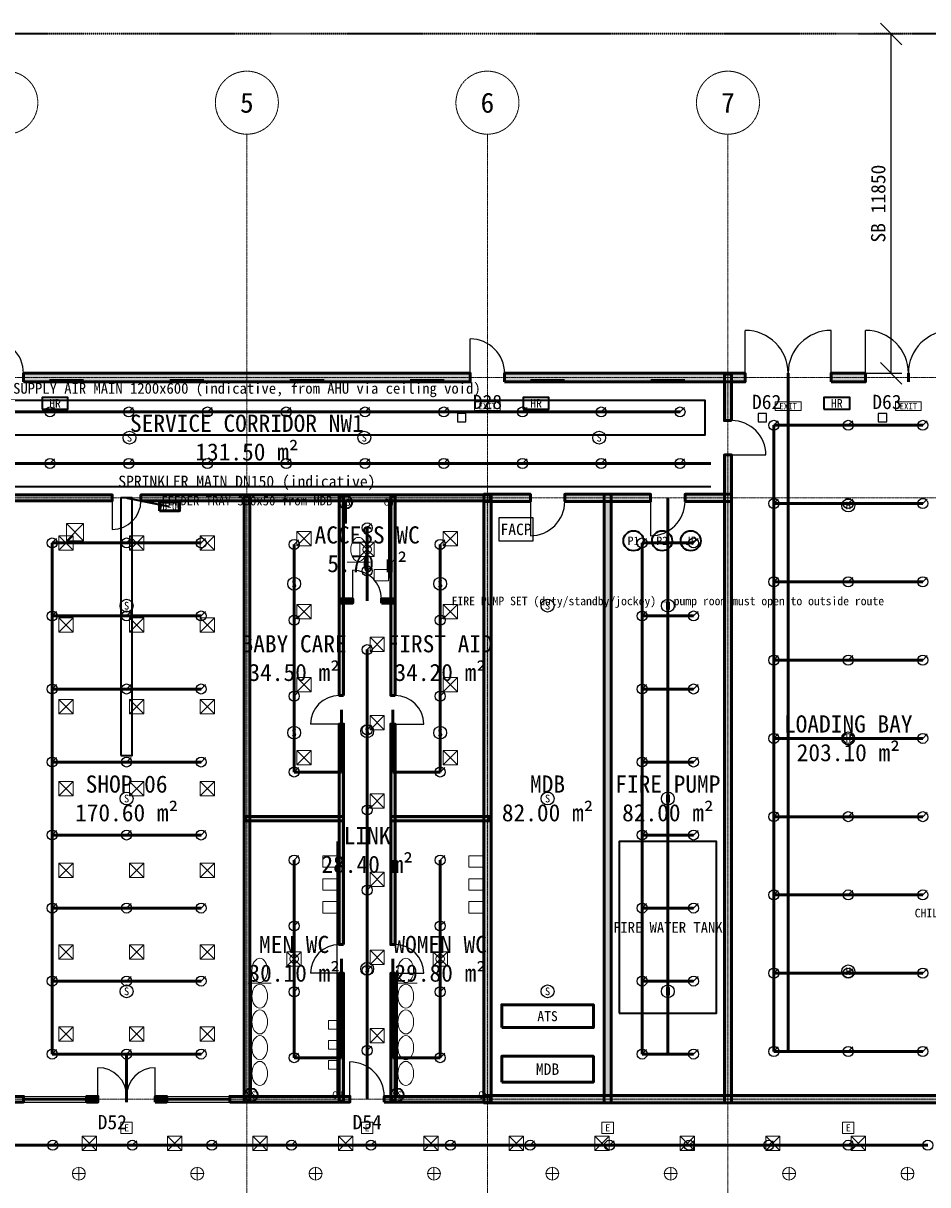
# Model space of a CAD drawing. Header units: millimetres. Extents: x -5300 to 125300, y -375 to 90375.
# Tile 5 of 9: x 31191 to 62776, y 49812 to 90375. Entities that reach past the tile are written whole.
import ezdxf
from ezdxf.enums import TextEntityAlignment as Align

# ---------------------------------------------------------------- set-up
doc = ezdxf.new("R2010")
doc.units = ezdxf.units.MM
for name, pattern in [('CENTER', [5.08, 3.175, -0.635, 0.635, -0.635]), ('DASHED', [1.524, 1.27, -0.254]), ('PHANTOM', [6.35, 3.175, -0.635, 0.635, -0.635, 0.635, -0.635])]:
    doc.linetypes.add(name, pattern=pattern)
for name, color, linetype, lineweight in [('0-填充', 8, 'Continuous', 9), ('0-墙体', 7, 'Continuous', 50), ('0-房间', 2, 'Continuous', 18), ('0-标注', 1, 'Continuous', 18), ('0-用地红线', 1, 'PHANTOM', 35), ('0-窗', 5, 'Continuous', 25), ('0-轴线', 1, 'CENTER', 13), ('0-门', 3, 'Continuous', 25), ('0-门窗编号', 2, 'Continuous', 18), ('E-ANNO-TEXT', 52, 'Continuous', 18), ('E-DB', 6, 'Continuous', 50), ('E-FALM', 230, 'Continuous', 25), ('E-LITE', 2, 'Continuous', 18), ('E-LITE-EMER', 40, 'Continuous', 18), ('E-TRAY', 210, 'DASHED', 35), ('FP-ANNO-TEXT', 14, 'Continuous', 18), ('FP-HOSE', 20, 'Continuous', 35), ('FP-SPRK-HEAD', 1, 'Continuous', 25), ('FP-SPRK-PIPE', 12, 'Continuous', 50), ('M-ANNO-TEXT', 150, 'Continuous', 18), ('M-HVAC-RCG', 3, 'Continuous', 18), ('M-HVAC-SAD', 5, 'Continuous', 35), ('M-HVAC-SCD', 4, 'Continuous', 18), ('P-ANNO-TEXT', 94, 'Continuous', 18), ('P-DCW', 160, 'Continuous', 25), ('P-FIXT', 90, 'Continuous', 18), ('P-SANR', 34, 'Continuous', 35)]:
    doc.layers.add(name, color=color, linetype=linetype, lineweight=lineweight)
doc.styles.add('CN-ARIAL', font='simsun.ttc')
doc.dimstyles.new('CN-100', dxfattribs={"dimscale": 250, "dimtxt": 2, "dimasz": 1.5, "dimexe": 1.5, "dimexo": 1.5, "dimgap": 0.8, "dimtad": 1, "dimdec": 0, "dimdsep": 46, "dimtxsty": 'CN-ARIAL', "dimtsz": 1.5, "dimcen": 2.5, "dimclrd": 256, "dimclre": 256, "dimclrt": 256, "dimazin": 3, "dimtfac": 1, "dimtmove": 0, "dimatfit": 3})

msp = doc.modelspace()

# ---------------------------------------------------------------- hatches: boundary and pattern name
at = {"layer": '0-填充'}
for points in [[(31200, 77850), (46800, 77850), (46800, 78150), (31200, 78150)], [(48000, 77850), (56400, 77850), (56400, 78150), (48000, 78150)], [(55925, 76500), (55925, 78125), (55675, 78125), (55675, 76500)], [(59400, 77850), (60600, 77850), (60600, 78150), (59400, 78150)], [(55925, 52675), (55925, 75300), (55675, 75300), (55675, 52675)], [(26900, 73700), (34300, 73700), (34300, 73900), (26900, 73900)], [(35300, 73700), (47500, 73700), (47500, 73900), (35300, 73900)], [(39100, 52700), (39100, 73900), (38900, 73900), (38900, 52700)], [(42375, 66900), (42375, 73875), (42225, 73875), (42225, 66900)], [(44175, 66900), (44175, 73875), (44025, 73875), (44025, 66900)], [(47275, 73675), (48900, 73675), (48900, 73925), (47275, 73925)], [(47525, 52675), (47525, 73925), (47275, 73925), (47275, 52675)], [(50100, 73675), (53100, 73675), (53100, 73925), (50100, 73925)], [(51725, 52675), (51725, 73925), (51475, 73925), (51475, 52675)], [(54300, 73675), (55925, 73675), (55925, 73925), (54300, 73925)], [(42225, 70125), (42700, 70125), (42700, 70275), (42225, 70275)], [(43700, 70125), (44175, 70125), (44175, 70275), (43700, 70275)], [(42375, 58200), (42375, 65900), (42225, 65900), (42225, 58200)], [(44175, 58200), (44175, 65900), (44025, 65900), (44025, 58200)], [(38925, 62525), (42375, 62525), (42375, 62675), (38925, 62675)], [(44025, 62525), (47475, 62525), (47475, 62675), (44025, 62675)], [(42375, 52725), (42375, 57200), (42225, 57200), (42225, 52725)], [(44175, 52725), (44175, 57200), (44025, 57200), (44025, 52725)], [(30000, 52700), (31200, 52700), (31200, 52900), (30000, 52900)], [(33400, 52700), (33800, 52700), (33800, 52900), (33400, 52900)], [(35800, 52700), (36200, 52700), (36200, 52900), (35800, 52900)], [(38400, 52700), (42600, 52700), (42600, 52900), (38400, 52900)], [(43800, 52700), (47500, 52700), (47500, 52900), (43800, 52900)], [(47275, 52675), (72725, 52675), (72725, 52925), (47275, 52925)]]:
    msp.add_hatch(color=256, dxfattribs=at).paths.add_polyline_path(points)

# ---------------------------------------------------------------- linework, layer by layer
at = {"layer": '0-墙体'}
for p, q in [((31200, 77850), (31200, 78150)), ((46800, 77850), (46800, 78150)), ((48000, 77850), (48000, 78150)), ((56400, 77850), (56400, 78150)), ((57900, 77850), (57900, 78150)), ((57900, 77850), (57900, 78150)), ((59400, 77850), (59400, 78150)), ((60600, 77850), (60600, 78150)), ((62100, 77850), (62100, 78150)), ((62100, 77850), (62100, 78150)), ((55925, 76500), (55675, 76500)), ((55925, 75300), (55675, 75300)), ((34300, 73700), (34300, 73900)), ((35300, 73700), (35300, 73900)), ((48900, 73675), (48900, 73925)), ((50100, 73675), (50100, 73925)), ((53100, 73675), (53100, 73925)), ((54300, 73675), (54300, 73925)), ((42700, 70125), (42700, 70275)), ((43700, 70125), (43700, 70275)), ((42375, 66900), (42225, 66900)), ((44175, 66900), (44025, 66900)), ((42375, 65900), (42225, 65900)), ((44175, 65900), (44025, 65900)), ((42375, 58200), (42225, 58200)), ((44175, 58200), (44025, 58200)), ((42375, 57200), (42225, 57200)), ((44175, 57200), (44025, 57200)), ((31200, 52700), (31200, 52900)), ((33400, 52700), (33400, 52900)), ((33800, 52700), (33800, 52900)), ((34800, 52700), (34800, 52900)), ((34800, 52700), (34800, 52900)), ((35800, 52700), (35800, 52900)), ((36200, 52700), (36200, 52900)), ((38400, 52700), (38400, 52900)), ((42600, 52700), (42600, 52900)), ((43800, 52700), (43800, 52900))]:
    msp.add_line(p, q, dxfattribs=at)
for points in [[(31200, 77850), (46800, 77850), (46800, 78150), (31200, 78150)], [(48000, 77850), (56400, 77850), (56400, 78150), (48000, 78150)], [(55925, 76500), (55925, 78125), (55675, 78125), (55675, 76500)], [(59400, 77850), (60600, 77850), (60600, 78150), (59400, 78150)], [(55925, 52675), (55925, 75300), (55675, 75300), (55675, 52675)], [(26900, 73700), (34300, 73700), (34300, 73900), (26900, 73900)], [(35300, 73700), (47500, 73700), (47500, 73900), (35300, 73900)], [(39100, 52700), (39100, 73900), (38900, 73900), (38900, 52700)], [(42375, 66900), (42375, 73875), (42225, 73875), (42225, 66900)], [(44175, 66900), (44175, 73875), (44025, 73875), (44025, 66900)], [(47275, 73675), (48900, 73675), (48900, 73925), (47275, 73925)], [(47525, 52675), (47525, 73925), (47275, 73925), (47275, 52675)], [(50100, 73675), (53100, 73675), (53100, 73925), (50100, 73925)], [(51725, 52675), (51725, 73925), (51475, 73925), (51475, 52675)], [(54300, 73675), (55925, 73675), (55925, 73925), (54300, 73925)], [(42225, 70125), (42700, 70125), (42700, 70275), (42225, 70275)], [(43700, 70125), (44175, 70125), (44175, 70275), (43700, 70275)], [(42375, 58200), (42375, 65900), (42225, 65900), (42225, 58200)], [(44175, 58200), (44175, 65900), (44025, 65900), (44025, 58200)], [(38925, 62525), (42375, 62525), (42375, 62675), (38925, 62675)], [(44025, 62525), (47475, 62525), (47475, 62675), (44025, 62675)], [(42375, 52725), (42375, 57200), (42225, 57200), (42225, 52725)], [(44175, 52725), (44175, 57200), (44025, 57200), (44025, 52725)], [(30000, 52700), (31200, 52700), (31200, 52900), (30000, 52900)], [(33400, 52700), (33800, 52700), (33800, 52900), (33400, 52900)], [(35800, 52700), (36200, 52700), (36200, 52900), (35800, 52900)], [(38400, 52700), (42600, 52700), (42600, 52900), (38400, 52900)], [(43800, 52700), (47500, 52700), (47500, 52900), (43800, 52900)], [(47275, 52675), (72725, 52675), (72725, 52925), (47275, 52925)]]:
    msp.add_lwpolyline(points, close=True, dxfattribs=at)
at = {"layer": '0-用地红线'}
msp.add_lwpolyline([(0, 0), (120000, 0), (120000, 90000), (0, 90000)], close=True, dxfattribs=at)
at = {"layer": '0-窗'}
for p, q in [((31200, 52900), (33400, 52900)), ((31200, 52825), (33400, 52825)), ((31200, 52775), (33400, 52775)), ((36200, 52900), (38400, 52900)), ((36200, 52825), (38400, 52825)), ((36200, 52775), (38400, 52775)), ((31200, 52700), (33400, 52700)), ((36200, 52700), (38400, 52700))]:
    msp.add_line(p, q, dxfattribs=at)
at = {"layer": '0-轴线'}
for p, q in [((39000, 7100), (39000, 86500)), ((47400, 7100), (47400, 86500)), ((55800, 7100), (55800, 86500)), ((-3100, 78000), (123100, 78000)), ((-3100, 73800), (123100, 73800)), ((-3100, 52800), (123100, 52800))]:
    msp.add_line(p, q, dxfattribs=at)
for centre in [(30600, 87600), (39000, 87600), (47400, 87600), (55800, 87600)]:
    msp.add_circle(centre, 1100, dxfattribs=at)
at = {"layer": '0-门'}
for p, q in [((56400, 78150), (56400, 79650)), ((59400, 78150), (59400, 79650)), ((60600, 78150), (60600, 79650)), ((46800, 78150), (46800, 79350)), ((55925, 75300), (57125, 75300)), ((34300, 73700), (34300, 72700)), ((48900, 73675), (48900, 72475)), ((53100, 73675), (53100, 72475)), ((42700, 70275), (42700, 71275)), ((42225, 65900), (41225, 65900)), ((44175, 65900), (45175, 65900)), ((42225, 57200), (41225, 57200)), ((44175, 57200), (45175, 57200)), ((42600, 52900), (42600, 54100)), ((33800, 52900), (33800, 53900)), ((35800, 52900), (35800, 53900))]:
    msp.add_line(p, q, dxfattribs=at)
for centre, radius, start, end in [((56400, 78150), 1500, 0, 90), ((59400, 78150), 1500, 90, 180), ((60600, 78150), 1500, 0, 90), ((63600, 78150), 1500, 90, 180), ((30000, 78150), 1200, 0, 90), ((46800, 78150), 1200, 0, 90), ((55925, 75300), 1200, 0, 90), ((34300, 73700), 1000, -90, 0), ((48900, 73675), 1200, -90, 0), ((53100, 73675), 1200, -90, 0), ((42700, 70275), 1000, 0, 90), ((42225, 65900), 1000, 90, 180), ((44175, 65900), 1000, 0, 90), ((42225, 57200), 1000, 90, 180), ((44175, 57200), 1000, 0, 90), ((42600, 52900), 1200, 0, 90), ((33800, 52900), 1000, 0, 90), ((35800, 52900), 1000, 90, 180)]:
    msp.add_arc(centre, radius, start, end, dxfattribs=at)
at = {"layer": 'E-DB'}
for points in [[(35950, 73350), (36650, 73350), (36650, 73650), (35950, 73650)], [(47900, 55300), (51100, 55300), (51100, 56100), (47900, 56100)], [(47900, 53400), (51100, 53400), (51100, 54300), (47900, 54300)]]:
    msp.add_lwpolyline(points, close=True, dxfattribs=at)
at = {"layer": 'E-FALM'}
for points in [[(46350, 76450), (46650, 76450), (46650, 76750), (46350, 76750)], [(56850, 76450), (57150, 76450), (57150, 76750), (56850, 76750)], [(61050, 76450), (61350, 76450), (61350, 76750), (61050, 76750)], [(47800, 72300), (49000, 72300), (49000, 73100), (47800, 73100)]]:
    msp.add_lwpolyline(points, close=True, dxfattribs=at)
for centre in [(34900, 75900), (43100, 75900), (51300, 75900), (60000, 73533.3), (40650, 70800), (45750, 70800), (34800, 70033.3), (49500, 70033.3), (53700, 70033.3), (40650, 65600), (43200, 65650), (45750, 65600), (60000, 65400), (34800, 63300), (49500, 63300), (53700, 63300), (43200, 57350), (60000, 57266.7), (34800, 56566.7), (49500, 56566.7), (53700, 56566.7)]:
    msp.add_circle(centre, 225, dxfattribs=at)
at = {"layer": 'E-LITE'}
for p, q in [((33133.3, 49975), (33133.3, 50425)), ((37266.7, 49975), (37266.7, 50425)), ((41400, 49975), (41400, 50425)), ((45533.3, 49975), (45533.3, 50425)), ((49666.7, 49975), (49666.7, 50425)), ((53800, 49975), (53800, 50425)), ((57933.3, 49975), (57933.3, 50425)), ((62066.7, 49975), (62066.7, 50425)), ((32908.3, 50200), (33358.3, 50200)), ((37041.7, 50200), (37491.7, 50200)), ((41175, 50200), (41625, 50200)), ((45308.3, 50200), (45758.3, 50200)), ((49441.7, 50200), (49891.7, 50200)), ((53575, 50200), (54025, 50200)), ((57708.3, 50200), (58158.3, 50200)), ((61841.7, 50200), (62291.7, 50200))]:
    msp.add_line(p, q, dxfattribs=at)
at = {"layer": 'E-LITE', "const_width": 100}
for points in [[(32100, 77900), (33300, 77900)], [(36300, 77900), (37500, 77900)], [(40500, 77900), (41700, 77900)], [(44700, 77900), (45900, 77900)], [(48900, 77900), (50100, 77900)], [(53100, 77900), (54300, 77900)]]:
    msp.add_lwpolyline(points, dxfattribs=at)
at = {"layer": 'E-LITE'}
for centre in [(33133.3, 50200), (37266.7, 50200), (41400, 50200), (45533.3, 50200), (49666.7, 50200), (53800, 50200), (57933.3, 50200), (62066.7, 50200)]:
    msp.add_circle(centre, 225, dxfattribs=at)
at = {"layer": 'E-LITE-EMER'}
for points in [[(46950, 76850), (47850, 76850), (47850, 77150), (46950, 77150)], [(57450, 76850), (58350, 76850), (58350, 77150), (57450, 77150)], [(61650, 76850), (62550, 76850), (62550, 77150), (61650, 77150)], [(34600, 51600), (35000, 51600), (35000, 52000), (34600, 52000)], [(43000, 51600), (43400, 51600), (43400, 52000), (43000, 52000)], [(51400, 51600), (51800, 51600), (51800, 52000), (51400, 52000)], [(59800, 51600), (60200, 51600), (60200, 52000), (59800, 52000)]]:
    msp.add_lwpolyline(points, close=True, dxfattribs=at)
at = {"layer": 'E-TRAY'}
for p, q in [((22800, 74200), (55200, 74200)), ((34800, 73800), (36300, 73500))]:
    msp.add_line(p, q, dxfattribs=at)
at = {"layer": 'FP-HOSE'}
for points in [[(31850, 76900), (32750, 76900), (32750, 77300), (31850, 77300)], [(48650, 76900), (49550, 76900), (49550, 77300), (48650, 77300)], [(59150, 76900), (60050, 76900), (60050, 77300), (59150, 77300)], [(52000, 55800), (55400, 55800), (55400, 61800), (52000, 61800)]]:
    msp.add_lwpolyline(points, close=True, dxfattribs=at)
for centre in [(52500, 72300), (53500, 72300), (54500, 72300)]:
    msp.add_circle(centre, 350, dxfattribs=at)
at = {"layer": 'FP-SPRK-HEAD'}
for p, q in [((32125, 76800), (32282.5, 76957.5)), ((34875, 76800), (35032.5, 76957.5)), ((37625, 76800), (37782.5, 76957.5)), ((40375, 76800), (40532.5, 76957.5)), ((43125, 76800), (43282.5, 76957.5)), ((45875, 76800), (46032.5, 76957.5)), ((48625, 76800), (48782.5, 76957.5)), ((51375, 76800), (51532.5, 76957.5)), ((54125, 76800), (54282.5, 76957.5)), ((57400, 76333.3), (57557.5, 76490.8)), ((60000, 76333.3), (60157.5, 76490.8)), ((62600, 76333.3), (62757.5, 76490.8)), ((32125, 75000), (32282.5, 75157.5)), ((34875, 75000), (35032.5, 75157.5)), ((37625, 75000), (37782.5, 75157.5)), ((40375, 75000), (40532.5, 75157.5)), ((43125, 75000), (43282.5, 75157.5)), ((45875, 75000), (46032.5, 75157.5)), ((48625, 75000), (48782.5, 75157.5)), ((51375, 75000), (51532.5, 75157.5)), ((54125, 75000), (54282.5, 75157.5)), ((57400, 73600), (57557.5, 73757.5)), ((60000, 73600), (60157.5, 73757.5)), ((62600, 73600), (62757.5, 73757.5)), ((43200, 72750), (43357.5, 72907.5)), ((32200, 72225), (32357.5, 72382.5)), ((34800, 72225), (34957.5, 72382.5)), ((37400, 72225), (37557.5, 72382.5)), ((40650, 72175), (40807.5, 72332.5)), ((45750, 72175), (45907.5, 72332.5)), ((52800, 72225), (52957.5, 72382.5)), ((54600, 72225), (54757.5, 72382.5)), ((43200, 71250), (43357.5, 71407.5)), ((57400, 70866.7), (57557.5, 71024.2)), ((60000, 70866.7), (60157.5, 71024.2)), ((62600, 70866.7), (62757.5, 71024.2)), ((32200, 69675), (32357.5, 69832.5)), ((34800, 69675), (34957.5, 69832.5)), ((37400, 69675), (37557.5, 69832.5)), ((52800, 69675), (52957.5, 69832.5)), ((54600, 69675), (54757.5, 69832.5)), ((40650, 69525), (40807.5, 69682.5)), ((45750, 69525), (45907.5, 69682.5)), ((43200, 68500), (43357.5, 68657.5)), ((57400, 68133.3), (57557.5, 68290.8)), ((60000, 68133.3), (60157.5, 68290.8)), ((62600, 68133.3), (62757.5, 68290.8)), ((32200, 67125), (32357.5, 67282.5)), ((34800, 67125), (34957.5, 67282.5)), ((37400, 67125), (37557.5, 67282.5)), ((40650, 66875), (40807.5, 67032.5)), ((45750, 66875), (45907.5, 67032.5)), ((52800, 67125), (52957.5, 67282.5)), ((54600, 67125), (54757.5, 67282.5)), ((43200, 65700), (43357.5, 65857.5)), ((57400, 65400), (57557.5, 65557.5)), ((60000, 65400), (60157.5, 65557.5)), ((62600, 65400), (62757.5, 65557.5)), ((32200, 64575), (32357.5, 64732.5)), ((34800, 64575), (34957.5, 64732.5)), ((37400, 64575), (37557.5, 64732.5)), ((52800, 64575), (52957.5, 64732.5)), ((54600, 64575), (54757.5, 64732.5)), ((40650, 64225), (40807.5, 64382.5)), ((45750, 64225), (45907.5, 64382.5)), ((43200, 62900), (43357.5, 63057.5)), ((57400, 62666.7), (57557.5, 62824.2)), ((60000, 62666.7), (60157.5, 62824.2)), ((62600, 62666.7), (62757.5, 62824.2)), ((32200, 62025), (32357.5, 62182.5)), ((34800, 62025), (34957.5, 62182.5)), ((37400, 62025), (37557.5, 62182.5)), ((52800, 62025), (52957.5, 62182.5)), ((54600, 62025), (54757.5, 62182.5)), ((40650, 61150), (40807.5, 61307.5)), ((45750, 61150), (45907.5, 61307.5)), ((43200, 60100), (43357.5, 60257.5)), ((57400, 59933.3), (57557.5, 60090.8)), ((60000, 59933.3), (60157.5, 60090.8)), ((62600, 59933.3), (62757.5, 60090.8)), ((32200, 59475), (32357.5, 59632.5)), ((34800, 59475), (34957.5, 59632.5)), ((37400, 59475), (37557.5, 59632.5)), ((52800, 59475), (52957.5, 59632.5)), ((54600, 59475), (54757.5, 59632.5)), ((40650, 58850), (40807.5, 59007.5)), ((45750, 58850), (45907.5, 59007.5)), ((43200, 57300), (43357.5, 57457.5)), ((57400, 57200), (57557.5, 57357.5)), ((60000, 57200), (60157.5, 57357.5)), ((62600, 57200), (62757.5, 57357.5)), ((32200, 56925), (32357.5, 57082.5)), ((34800, 56925), (34957.5, 57082.5)), ((37400, 56925), (37557.5, 57082.5)), ((52800, 56925), (52957.5, 57082.5)), ((54600, 56925), (54757.5, 57082.5)), ((40650, 56550), (40807.5, 56707.5)), ((45750, 56550), (45907.5, 56707.5)), ((32200, 54375), (32357.5, 54532.5)), ((34800, 54375), (34957.5, 54532.5)), ((37400, 54375), (37557.5, 54532.5)), ((40650, 54250), (40807.5, 54407.5)), ((43200, 54500), (43357.5, 54657.5)), ((45750, 54250), (45907.5, 54407.5)), ((52800, 54375), (52957.5, 54532.5)), ((54600, 54375), (54757.5, 54532.5)), ((57400, 54466.7), (57557.5, 54624.2)), ((60000, 54466.7), (60157.5, 54624.2)), ((62600, 54466.7), (62757.5, 54624.2)), ((32222.2, 51192.9), (32379.7, 51350.4)), ((35000, 51192.9), (35157.5, 51350.4)), ((37777.8, 51192.9), (37935.3, 51350.4)), ((40555.6, 51192.9), (40713.1, 51350.4)), ((43333.3, 51192.9), (43490.8, 51350.4)), ((46111.1, 51192.9), (46268.6, 51350.4)), ((48888.9, 51192.9), (49046.4, 51350.4)), ((51666.7, 51192.9), (51824.2, 51350.4)), ((54444.4, 51192.9), (54601.9, 51350.4)), ((57222.2, 51192.9), (57379.7, 51350.4)), ((60000, 51192.9), (60157.5, 51350.4))]:
    msp.add_line(p, q, dxfattribs=at)
for centre in [(32125, 76800), (34875, 76800), (37625, 76800), (40375, 76800), (43125, 76800), (45875, 76800), (48625, 76800), (51375, 76800), (54125, 76800), (57400, 76333.3), (60000, 76333.3), (62600, 76333.3), (32125, 75000), (34875, 75000), (37625, 75000), (40375, 75000), (43125, 75000), (45875, 75000), (48625, 75000), (51375, 75000), (54125, 75000), (57400, 73600), (60000, 73600), (62600, 73600), (43200, 72750), (32200, 72225), (34800, 72225), (37400, 72225), (40650, 72175), (45750, 72175), (52800, 72225), (54600, 72225), (43200, 71250), (57400, 70866.7), (60000, 70866.7), (62600, 70866.7), (32200, 69675), (34800, 69675), (37400, 69675), (52800, 69675), (54600, 69675), (40650, 69525), (45750, 69525), (43200, 68500), (57400, 68133.3), (60000, 68133.3), (62600, 68133.3), (32200, 67125), (34800, 67125), (37400, 67125), (40650, 66875), (45750, 66875), (52800, 67125), (54600, 67125), (43200, 65700), (57400, 65400), (60000, 65400), (62600, 65400), (32200, 64575), (34800, 64575), (37400, 64575), (52800, 64575), (54600, 64575), (40650, 64225), (45750, 64225), (43200, 62900), (57400, 62666.7), (60000, 62666.7), (62600, 62666.7), (32200, 62025), (34800, 62025), (37400, 62025), (52800, 62025), (54600, 62025), (40650, 61150), (45750, 61150), (43200, 60100), (57400, 59933.3), (60000, 59933.3), (62600, 59933.3), (32200, 59475), (34800, 59475), (37400, 59475), (52800, 59475), (54600, 59475), (40650, 58850), (45750, 58850), (43200, 57300), (57400, 57200), (60000, 57200), (62600, 57200), (32200, 56925), (34800, 56925), (37400, 56925), (52800, 56925), (54600, 56925), (40650, 56550), (45750, 56550), (32200, 54375), (34800, 54375), (37400, 54375), (40650, 54250), (43200, 54500), (45750, 54250), (52800, 54375), (54600, 54375), (57400, 54466.7), (60000, 54466.7), (62600, 54466.7), (32222.2, 51192.9), (35000, 51192.9), (37777.8, 51192.9), (40555.6, 51192.9), (43333.3, 51192.9), (46111.1, 51192.9), (48888.9, 51192.9), (51666.7, 51192.9), (54444.4, 51192.9), (57222.2, 51192.9), (60000, 51192.9), (62777.8, 51192.9)]:
    msp.add_circle(centre, 175, dxfattribs=at)
at = {"layer": 'FP-SPRK-PIPE'}
for p, q in [((57900, 54466.7), (57900, 78000)), ((29375, 76800), (32125, 76800)), ((32125, 76800), (34875, 76800)), ((34875, 76800), (37625, 76800)), ((37625, 76800), (40375, 76800)), ((40375, 76800), (43125, 76800)), ((43125, 76800), (45875, 76800)), ((45875, 76800), (48625, 76800)), ((48625, 76800), (51375, 76800)), ((51375, 76800), (54125, 76800)), ((57400, 76333.3), (60000, 76333.3)), ((57400, 73600), (57400, 76333.3)), ((60000, 76333.3), (62600, 76333.3)), ((22800, 75000), (55200, 75000)), ((29375, 75000), (32125, 75000)), ((32125, 75000), (34875, 75000)), ((34875, 75000), (37625, 75000)), ((37625, 75000), (40375, 75000)), ((40375, 75000), (43125, 75000)), ((43125, 75000), (45875, 75000)), ((45875, 75000), (48625, 75000)), ((48625, 75000), (51375, 75000)), ((51375, 75000), (54125, 75000)), ((53700, 54375), (53700, 73800)), ((57400, 73600), (60000, 73600)), ((57400, 70866.7), (57400, 73600)), ((60000, 73600), (62600, 73600)), ((43200, 71250), (43200, 72750)), ((32200, 72225), (34800, 72225)), ((32200, 69675), (32200, 72225)), ((34800, 72225), (37400, 72225)), ((52800, 72225), (54600, 72225)), ((52800, 69675), (52800, 72225)), ((40650, 69525), (40650, 72175)), ((45750, 69525), (45750, 72175)), ((43200, 71250), (43200, 71250)), ((43200, 71250), (43200, 70200)), ((57400, 70866.7), (60000, 70866.7)), ((57400, 68133.3), (57400, 70866.7)), ((60000, 70866.7), (62600, 70866.7)), ((32200, 69675), (34800, 69675)), ((32200, 67125), (32200, 69675)), ((34800, 69675), (37400, 69675)), ((40650, 66875), (40650, 69525)), ((45750, 66875), (45750, 69525)), ((52800, 69675), (54600, 69675)), ((52800, 67125), (52800, 69675)), ((43200, 65700), (43200, 68500)), ((57400, 68133.3), (60000, 68133.3)), ((57400, 65400), (57400, 68133.3)), ((60000, 68133.3), (62600, 68133.3)), ((32200, 67125), (34800, 67125)), ((32200, 64575), (32200, 67125)), ((34800, 67125), (37400, 67125)), ((52800, 67125), (54600, 67125)), ((52800, 64575), (52800, 67125)), ((40650, 64225), (40650, 66875)), ((45750, 64225), (45750, 66875)), ((42300, 64225), (42300, 66400)), ((44100, 64225), (44100, 66400)), ((43200, 62900), (43200, 65700)), ((57400, 65400), (60000, 65400)), ((57400, 62666.7), (57400, 65400)), ((60000, 65400), (62600, 65400)), ((32200, 64575), (34800, 64575)), ((32200, 62025), (32200, 64575)), ((34800, 64575), (37400, 64575)), ((52800, 64575), (54600, 64575)), ((52800, 62025), (52800, 64575)), ((40650, 64225), (42300, 64225)), ((45750, 64225), (44100, 64225)), ((43200, 60100), (43200, 62900)), ((57400, 62666.7), (60000, 62666.7)), ((57400, 59933.3), (57400, 62666.7)), ((60000, 62666.7), (62600, 62666.7)), ((32200, 62025), (34800, 62025)), ((32200, 59475), (32200, 62025)), ((34800, 62025), (37400, 62025)), ((52800, 62025), (54600, 62025)), ((52800, 59475), (52800, 62025)), ((40650, 58850), (40650, 61150)), ((45750, 58850), (45750, 61150)), ((43200, 57300), (43200, 60100)), ((57400, 59933.3), (60000, 59933.3)), ((57400, 57200), (57400, 59933.3)), ((60000, 59933.3), (62600, 59933.3)), ((32200, 59475), (34800, 59475)), ((32200, 56925), (32200, 59475)), ((34800, 59475), (37400, 59475)), ((52800, 59475), (54600, 59475)), ((52800, 56925), (52800, 59475)), ((40650, 56550), (40650, 58850)), ((45750, 56550), (45750, 58850)), ((42300, 54250), (42300, 57700)), ((44100, 54250), (44100, 57700)), ((43200, 54500), (43200, 57300)), ((57400, 57200), (60000, 57200)), ((57400, 54466.7), (57400, 57200)), ((60000, 57200), (62600, 57200)), ((32200, 56925), (34800, 56925)), ((32200, 54375), (32200, 56925)), ((34800, 56925), (37400, 56925)), ((52800, 56925), (54600, 56925)), ((52800, 54375), (52800, 56925)), ((40650, 54250), (40650, 56550)), ((45750, 54250), (45750, 56550)), ((32200, 54375), (34800, 54375)), ((32200, 54375), (34800, 54375)), ((34800, 54375), (37400, 54375)), ((34800, 54375), (34800, 52800)), ((43200, 54500), (43200, 54500)), ((43200, 54500), (43200, 52800)), ((52800, 54375), (54600, 54375)), ((52800, 54375), (53700, 54375)), ((57400, 54466.7), (60000, 54466.7)), ((57400, 54466.7), (57900, 54466.7)), ((60000, 54466.7), (62600, 54466.7)), ((40650, 54250), (42300, 54250)), ((45750, 54250), (44100, 54250)), ((29444.4, 51192.9), (32222.2, 51192.9)), ((32222.2, 51192.9), (35000, 51192.9)), ((35000, 51192.9), (37777.8, 51192.9)), ((37777.8, 51192.9), (40555.6, 51192.9)), ((40555.6, 51192.9), (43333.3, 51192.9)), ((43333.3, 51192.9), (46111.1, 51192.9)), ((46111.1, 51192.9), (48888.9, 51192.9)), ((48888.9, 51192.9), (51666.7, 51192.9)), ((51666.7, 51192.9), (54444.4, 51192.9)), ((54444.4, 51192.9), (57222.2, 51192.9)), ((57222.2, 51192.9), (60000, 51192.9)), ((60000, 51192.9), (62777.8, 51192.9))]:
    msp.add_line(p, q, dxfattribs=at)
at = {"layer": 'M-HVAC-RCG'}
for p, q in [((32700, 72300), (33300, 72900)), ((32700, 72900), (33300, 72300)), ((42950, 71750), (43450, 72250)), ((42950, 72250), (43450, 71750)), ((40400, 57450), (40900, 57950)), ((40400, 57950), (40900, 57450)), ((45500, 57450), (46000, 57950)), ((45500, 57950), (46000, 57450))]:
    msp.add_line(p, q, dxfattribs=at)
for points in [[(32700, 72300), (33300, 72300), (33300, 72900), (32700, 72900)], [(42950, 71750), (43450, 71750), (43450, 72250), (42950, 72250)], [(40400, 57450), (40900, 57450), (40900, 57950), (40400, 57950)], [(45500, 57450), (46000, 57450), (46000, 57950), (45500, 57950)]]:
    msp.add_lwpolyline(points, close=True, dxfattribs=at)
at = {"layer": 'M-HVAC-SAD'}
for points in [[(23000, 76000), (55000, 76000), (55000, 77200), (23000, 77200)], [(34600, 64800), (35000, 64800), (35000, 73800), (34600, 73800)]]:
    msp.add_lwpolyline(points, close=True, dxfattribs=at)
at = {"layer": 'M-HVAC-SCD'}
for p, q in [((40750, 72125), (41250, 72625)), ((40750, 72625), (41250, 72125)), ((45850, 72125), (46350, 72625)), ((45850, 72625), (46350, 72125)), ((32433.3, 71971.4), (32933.3, 72471.4)), ((32433.3, 72471.4), (32933.3, 71971.4)), ((34900, 71971.4), (35400, 72471.4)), ((34900, 72471.4), (35400, 71971.4)), ((37366.7, 71971.4), (37866.7, 72471.4)), ((37366.7, 72471.4), (37866.7, 71971.4)), ((40750, 69575), (41250, 70075)), ((40750, 70075), (41250, 69575)), ((45850, 69575), (46350, 70075)), ((45850, 70075), (46350, 69575)), ((32433.3, 69114.3), (32933.3, 69614.3)), ((32433.3, 69614.3), (32933.3, 69114.3)), ((34900, 69114.3), (35400, 69614.3)), ((34900, 69614.3), (35400, 69114.3)), ((37366.7, 69114.3), (37866.7, 69614.3)), ((37366.7, 69614.3), (37866.7, 69114.3)), ((43300, 68433.3), (43800, 68933.3)), ((43300, 68933.3), (43800, 68433.3)), ((40750, 67025), (41250, 67525)), ((40750, 67525), (41250, 67025)), ((45850, 67025), (46350, 67525)), ((45850, 67525), (46350, 67025)), ((32433.3, 66257.1), (32933.3, 66757.1)), ((32433.3, 66757.1), (32933.3, 66257.1)), ((34900, 66257.1), (35400, 66757.1)), ((34900, 66757.1), (35400, 66257.1)), ((37366.7, 66257.1), (37866.7, 66757.1)), ((37366.7, 66757.1), (37866.7, 66257.1)), ((43300, 65700), (43800, 66200)), ((43300, 66200), (43800, 65700)), ((40750, 64475), (41250, 64975)), ((40750, 64975), (41250, 64475)), ((45850, 64475), (46350, 64975)), ((45850, 64975), (46350, 64475)), ((32433.3, 63400), (32933.3, 63900)), ((32433.3, 63900), (32933.3, 63400)), ((34900, 63400), (35400, 63900)), ((34900, 63900), (35400, 63400)), ((37366.7, 63400), (37866.7, 63900)), ((37366.7, 63900), (37866.7, 63400)), ((43300, 62966.7), (43800, 63466.7)), ((43300, 63466.7), (43800, 62966.7)), ((32433.3, 60542.9), (32933.3, 61042.9)), ((32433.3, 61042.9), (32933.3, 60542.9)), ((34900, 60542.9), (35400, 61042.9)), ((34900, 61042.9), (35400, 60542.9)), ((37366.7, 60542.9), (37866.7, 61042.9)), ((37366.7, 61042.9), (37866.7, 60542.9)), ((43300, 60233.3), (43800, 60733.3)), ((43300, 60733.3), (43800, 60233.3)), ((32433.3, 57685.7), (32933.3, 58185.7)), ((32433.3, 58185.7), (32933.3, 57685.7)), ((34900, 57685.7), (35400, 58185.7)), ((34900, 58185.7), (35400, 57685.7)), ((37366.7, 57685.7), (37866.7, 58185.7)), ((37366.7, 58185.7), (37866.7, 57685.7)), ((43300, 57500), (43800, 58000)), ((43300, 58000), (43800, 57500)), ((32433.3, 54828.6), (32933.3, 55328.6)), ((32433.3, 55328.6), (32933.3, 54828.6)), ((34900, 54828.6), (35400, 55328.6)), ((34900, 55328.6), (35400, 54828.6)), ((37366.7, 54828.6), (37866.7, 55328.6)), ((37366.7, 55328.6), (37866.7, 54828.6)), ((43300, 54766.7), (43800, 55266.7)), ((43300, 55266.7), (43800, 54766.7)), ((33244, 51007.7), (33744, 51507.7)), ((33244, 51507.7), (33744, 51007.7)), ((36228, 51007.7), (36728, 51507.7)), ((36228, 51507.7), (36728, 51007.7)), ((39212, 51007.7), (39712, 51507.7)), ((39212, 51507.7), (39712, 51007.7)), ((42196, 51007.7), (42696, 51507.7)), ((42196, 51507.7), (42696, 51007.7)), ((45180, 51007.7), (45680, 51507.7)), ((45180, 51507.7), (45680, 51007.7)), ((48164, 51007.7), (48664, 51507.7)), ((48164, 51507.7), (48664, 51007.7)), ((51148, 51007.7), (51648, 51507.7)), ((51148, 51507.7), (51648, 51007.7)), ((54132, 51007.7), (54632, 51507.7)), ((54132, 51507.7), (54632, 51007.7)), ((57116, 51007.7), (57616, 51507.7)), ((57116, 51507.7), (57616, 51007.7)), ((60100, 51007.7), (60600, 51507.7)), ((60100, 51507.7), (60600, 51007.7))]:
    msp.add_line(p, q, dxfattribs=at)
for points in [[(40750, 72125), (41250, 72125), (41250, 72625), (40750, 72625)], [(45850, 72125), (46350, 72125), (46350, 72625), (45850, 72625)], [(32433.3, 71971.4), (32933.3, 71971.4), (32933.3, 72471.4), (32433.3, 72471.4)], [(34900, 71971.4), (35400, 71971.4), (35400, 72471.4), (34900, 72471.4)], [(37366.7, 71971.4), (37866.7, 71971.4), (37866.7, 72471.4), (37366.7, 72471.4)], [(40750, 69575), (41250, 69575), (41250, 70075), (40750, 70075)], [(45850, 69575), (46350, 69575), (46350, 70075), (45850, 70075)], [(32433.3, 69114.3), (32933.3, 69114.3), (32933.3, 69614.3), (32433.3, 69614.3)], [(34900, 69114.3), (35400, 69114.3), (35400, 69614.3), (34900, 69614.3)], [(37366.7, 69114.3), (37866.7, 69114.3), (37866.7, 69614.3), (37366.7, 69614.3)], [(43300, 68433.3), (43800, 68433.3), (43800, 68933.3), (43300, 68933.3)], [(40750, 67025), (41250, 67025), (41250, 67525), (40750, 67525)], [(45850, 67025), (46350, 67025), (46350, 67525), (45850, 67525)], [(32433.3, 66257.1), (32933.3, 66257.1), (32933.3, 66757.1), (32433.3, 66757.1)], [(34900, 66257.1), (35400, 66257.1), (35400, 66757.1), (34900, 66757.1)], [(37366.7, 66257.1), (37866.7, 66257.1), (37866.7, 66757.1), (37366.7, 66757.1)], [(43300, 65700), (43800, 65700), (43800, 66200), (43300, 66200)], [(40750, 64475), (41250, 64475), (41250, 64975), (40750, 64975)], [(45850, 64475), (46350, 64475), (46350, 64975), (45850, 64975)], [(32433.3, 63400), (32933.3, 63400), (32933.3, 63900), (32433.3, 63900)], [(34900, 63400), (35400, 63400), (35400, 63900), (34900, 63900)], [(37366.7, 63400), (37866.7, 63400), (37866.7, 63900), (37366.7, 63900)], [(43300, 62966.7), (43800, 62966.7), (43800, 63466.7), (43300, 63466.7)], [(32433.3, 60542.9), (32933.3, 60542.9), (32933.3, 61042.9), (32433.3, 61042.9)], [(34900, 60542.9), (35400, 60542.9), (35400, 61042.9), (34900, 61042.9)], [(37366.7, 60542.9), (37866.7, 60542.9), (37866.7, 61042.9), (37366.7, 61042.9)], [(43300, 60233.3), (43800, 60233.3), (43800, 60733.3), (43300, 60733.3)], [(32433.3, 57685.7), (32933.3, 57685.7), (32933.3, 58185.7), (32433.3, 58185.7)], [(34900, 57685.7), (35400, 57685.7), (35400, 58185.7), (34900, 58185.7)], [(37366.7, 57685.7), (37866.7, 57685.7), (37866.7, 58185.7), (37366.7, 58185.7)], [(43300, 57500), (43800, 57500), (43800, 58000), (43300, 58000)], [(32433.3, 54828.6), (32933.3, 54828.6), (32933.3, 55328.6), (32433.3, 55328.6)], [(34900, 54828.6), (35400, 54828.6), (35400, 55328.6), (34900, 55328.6)], [(37366.7, 54828.6), (37866.7, 54828.6), (37866.7, 55328.6), (37366.7, 55328.6)], [(43300, 54766.7), (43800, 54766.7), (43800, 55266.7), (43300, 55266.7)], [(33244, 51007.7), (33744, 51007.7), (33744, 51507.7), (33244, 51507.7)], [(36228, 51007.7), (36728, 51007.7), (36728, 51507.7), (36228, 51507.7)], [(39212, 51007.7), (39712, 51007.7), (39712, 51507.7), (39212, 51507.7)], [(42196, 51007.7), (42696, 51007.7), (42696, 51507.7), (42196, 51507.7)], [(45180, 51007.7), (45680, 51007.7), (45680, 51507.7), (45180, 51507.7)], [(48164, 51007.7), (48664, 51007.7), (48664, 51507.7), (48164, 51507.7)], [(51148, 51007.7), (51648, 51007.7), (51648, 51507.7), (51148, 51507.7)], [(54132, 51007.7), (54632, 51007.7), (54632, 51507.7), (54132, 51507.7)], [(57116, 51007.7), (57616, 51007.7), (57616, 51507.7), (57116, 51507.7)], [(60100, 51007.7), (60600, 51007.7), (60600, 51507.7), (60100, 51507.7)]]:
    msp.add_lwpolyline(points, close=True, dxfattribs=at)
at = {"layer": 'P-DCW'}
for p, q in [((43950, 73650), (43950, 71000)), ((42150, 52950), (42150, 61800)), ((47250, 52950), (47250, 61800))]:
    msp.add_line(p, q, dxfattribs=at)
at = {"layer": 'P-FIXT'}
for p, q in [((42500, 71550), (43300, 71550)), ((39050, 56850), (39850, 56850)), ((44150, 56850), (44950, 56850))]:
    msp.add_line(p, q, dxfattribs=at)
for points in [[(43450, 70900), (43950, 70900), (43950, 71300), (43450, 71300)], [(41650, 60900), (42150, 60900), (42150, 61300), (41650, 61300)], [(46750, 60900), (47250, 60900), (47250, 61300), (46750, 61300)], [(41650, 60100), (42150, 60100), (42150, 60500), (41650, 60500)], [(46750, 60100), (47250, 60100), (47250, 60500), (46750, 60500)], [(41650, 59300), (42150, 59300), (42150, 59700), (41650, 59700)], [(46750, 59300), (47250, 59300), (47250, 59700), (46750, 59700)], [(41850, 55250), (42200, 55250), (42200, 55550), (41850, 55550)], [(41850, 54550), (42200, 54550), (42200, 54850), (41850, 54850)], [(41850, 53850), (42200, 53850), (42200, 54150), (41850, 54150)]]:
    msp.add_lwpolyline(points, close=True, dxfattribs=at)
for centre in [(43200, 72000), (40650, 57700), (45750, 57700)]:
    msp.add_circle(centre, 150, dxfattribs=at)
for centre in [(42900, 72000), (39450, 57300), (44550, 57300), (39450, 56400), (44550, 56400), (39450, 55500), (44550, 55500), (39450, 54600), (44550, 54600), (39450, 53700), (44550, 53700)]:
    msp.add_ellipse(centre, major_axis=(0, 420), ratio=0.65, dxfattribs=at)
at = {"layer": 'P-SANR'}
for p, q in [((42450, 73650), (42450, 72900)), ((39150, 52950), (39150, 57300)), ((44250, 52950), (44250, 57300))]:
    msp.add_line(p, q, dxfattribs=at)
for centre in [(42450, 73650), (39150, 52950), (44250, 52950)]:
    msp.add_circle(centre, 225, dxfattribs=at)

# ---------------------------------------------------------------- texts
at = {"layer": '0-房间', "char_height": 600, "attachment_point": 5, "style": 'CN-ARIAL'}
for s, insert in [('SERVICE CORRIDOR NW1\\P131.50 m²', (39000, 75900)), ('ACCESS WC\\P5.70 m²', (43200, 72000)), ('BABY CARE\\P34.50 m²', (40650, 68200)), ('FIRST AID\\P34.20 m²', (45750, 68200)), ('LOADING BAY\\P203.10 m²', (60000, 65400)), ('SHOP 06\\P170.60 m²', (34800, 63300)), ('MDB\\P82.00 m²', (49500, 63300)), ('FIRE PUMP\\P82.00 m²', (53700, 63300)), ('LINK\\P28.40 m²', (43200, 61500)), ('MEN WC\\P30.10 m²', (40650, 57700)), ('WOMEN WC\\P29.80 m²', (45750, 57700))]:
    msp.add_mtext(s, dxfattribs=dict(at, insert=insert))
at = {"layer": '0-轴线', "style": 'CN-ARIAL'}
for s, p in [('5', (39000, 87600)), ('6', (47400, 87600)), ('7', (55800, 87600))]:
    msp.add_text(s, height=700, dxfattribs=at).set_placement(p, align=Align.MIDDLE_CENTER)
at = {"layer": '0-门窗编号', "style": 'CN-ARIAL'}
for s, p in [('D28', (47400, 77150)), ('D62', (57150, 77150)), ('D63', (61350, 77150)), ('D52', (34300, 52000)), ('D54', (43200, 52000))]:
    msp.add_text(s, height=500, dxfattribs=at).set_placement(p, align=Align.MIDDLE_CENTER)
at = {"layer": 'E-ANNO-TEXT', "style": 'CN-ARIAL'}
for s, height, p in [('EXIT', 225, (47400, 77000)), ('EXIT', 225, (57900, 77000)), ('EXIT', 225, (62100, 77000)), ('FEEDER TRAY 300x50 from MDB', 325, (39000, 73700)), ('DB-06', 250, (36300, 73500)), ('FACP', 400, (48400, 72700)), ('ATS', 350, (49500, 55700)), ('MDB', 400, (49500, 53850))]:
    msp.add_text(s, height=height, dxfattribs=at).set_placement(p, align=Align.MIDDLE_CENTER)
at = {"layer": 'E-FALM', "style": 'CN-ARIAL'}
for s, p in [('S', (34900, 75900)), ('S', (43100, 75900)), ('S', (51300, 75900)), ('H', (60000, 73533.3)), ('S', (40650, 70800)), ('S', (45750, 70800)), ('S', (34800, 70033.3)), ('S', (49500, 70033.3)), ('H', (53700, 70033.3)), ('S', (40650, 65600)), ('S', (43200, 65650)), ('S', (45750, 65600)), ('H', (60000, 65400)), ('S', (34800, 63300)), ('S', (49500, 63300)), ('H', (53700, 63300)), ('S', (43200, 57350)), ('H', (60000, 57266.7)), ('S', (34800, 56566.7)), ('S', (49500, 56566.7)), ('H', (53700, 56566.7))]:
    msp.add_text(s, height=270, dxfattribs=at).set_placement(p, align=Align.MIDDLE_CENTER)
at = {"layer": 'E-LITE-EMER', "style": 'CN-ARIAL'}
for p in [(34800, 51800), (43200, 51800), (51600, 51800), (60000, 51800)]:
    msp.add_text('E', height=250, dxfattribs=at).set_placement(p, align=Align.MIDDLE_CENTER)
at = {"layer": 'FP-ANNO-TEXT', "style": 'CN-ARIAL'}
for s, height, p in [('HR', 300, (32300, 77100)), ('HR', 300, (49100, 77100)), ('HR', 300, (59600, 77100)), ('SPRINKLER MAIN DN150 (indicative)', 400, (39000, 74375)), ('P1', 300, (52500, 72300)), ('P2', 300, (53500, 72300)), ('JP', 300, (54500, 72300)), ('FIRE PUMP SET (duty/standby/jockey) - pump room must open to outside route', 300, (53700, 70200)), ('FIRE WATER TANK', 375, (53700, 58800))]:
    msp.add_text(s, height=height, dxfattribs=at).set_placement(p, align=Align.MIDDLE_CENTER)
at = {"layer": 'M-ANNO-TEXT', "style": 'CN-ARIAL'}
for s, height, p in [('SUPPLY AIR MAIN 1200x600 (indicative, from AHU via ceiling void)', 375, (39000, 77625)), ('CHILLERS ON ROOF (air-cooled, Gulf RoT)', 300, (66300, 59300))]:
    msp.add_text(s, height=height, dxfattribs=at).set_placement(p, align=Align.MIDDLE_CENTER)
at = {"layer": 'P-ANNO-TEXT', "style": 'CN-ARIAL'}
for s, p in [('SS', (42450, 73650)), ('CW', (43950, 73650)), ('SS', (39150, 52950)), ('CW', (42150, 52950)), ('SS', (44250, 52950)), ('CW', (47250, 52950))]:
    msp.add_text(s, height=250, dxfattribs=at).set_placement(p, align=Align.MIDDLE_CENTER)

# ---------------------------------------------------------------- dimensions: what is measured, and where the dimension line sits
at = {"layer": '0-标注'}
msp.add_linear_dim(base=(61500, 78150), p1=(60000, 78150), p2=(60000, 90000), angle=90, text='SB <>', dimstyle='CN-100', dxfattribs=at).render()

doc.saveas('drawing.dxf')
